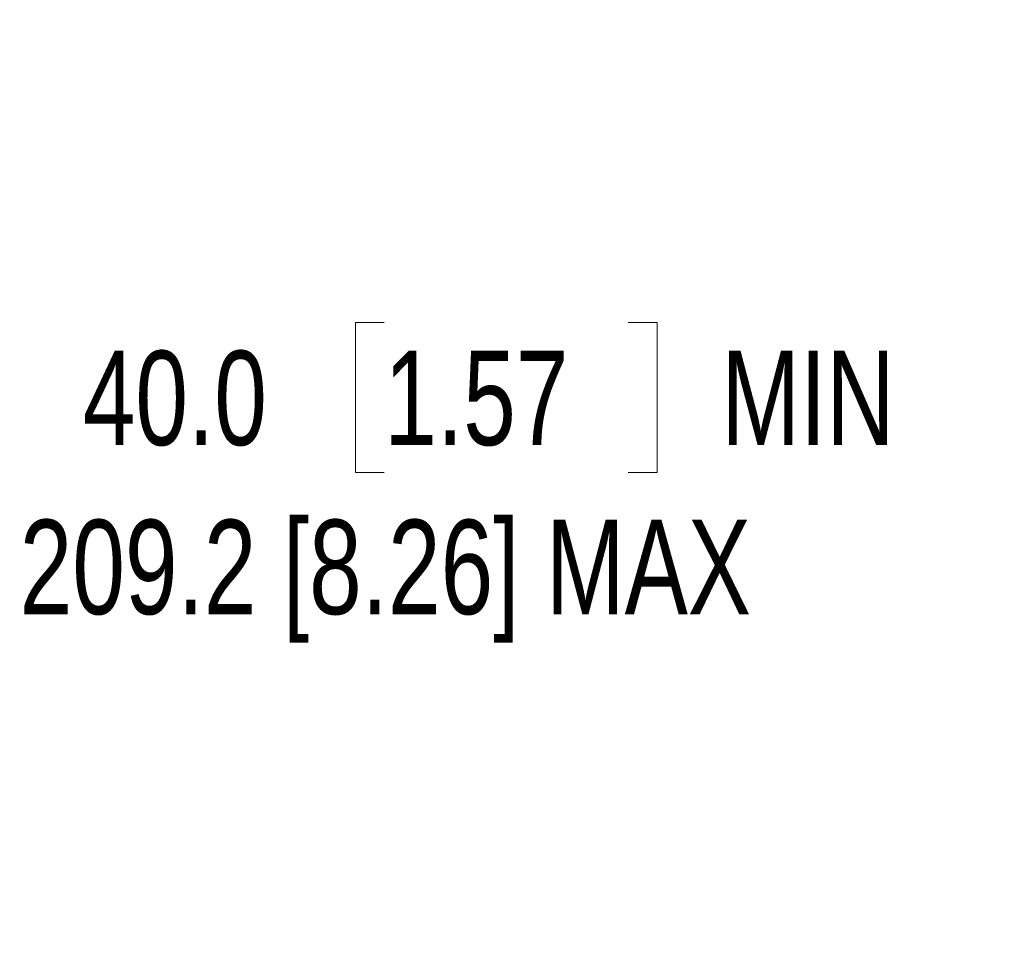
# Model space of a CAD drawing. Header units: millimetres. Extents: x 0 to 1118, y 0 to 864.
# Tile 14 of 117: x 118 to 152, y 397 to 429. Entities that reach past the tile are written whole.
import ezdxf

# ---------------------------------------------------------------- set-up
doc = ezdxf.new("R2010")
doc.units = ezdxf.units.MM
doc.styles.add('SLDTEXTSTYLE0', font='TXT', dxfattribs={"width": 0.75})
doc.dimstyles.new('SLDDIMSTYLE0', dxfattribs={"dimtxt": 3.175, "dimasz": 3.302, "dimexe": 0, "dimexo": 0.0625, "dimgap": 0.79375, "dimtad": 0, "dimtih": 1, "dimtoh": 1, "dimdec": 1, "dimlfac": 5, "dimrnd": 1e-09, "dimzin": 4, "dimdsep": 46, "dimtxsty": 'SLDTEXTSTYLE0', "dimsah": 1, "dimcen": 0.09, "dimadec": 0, "dimazin": 1, "dimtfac": 1, "dimtdec": 1, "dimtofl": 0, "dimtmove": 0, "dimatfit": 3, "dimfxl": 1, "dimfrac": 2, "dimtolj": 1, "dimtzin": 12, "dimarcsym": 0})

# ---------------------------------------------------------------- blocks, each defined once
blk = doc.blocks.new('_D_12')
at = {"color": 7, "linetype": 'Continuous', "lineweight": 0}
for p, q in [((178.065, 428.94), (155.898, 428.94)), ((159.073, 420.94), (159.073, 428.94)), ((171.197, 420.94), (155.898, 420.94)), ((159.073, 413.708), (159.073, 420.94)), ((130.659, 418.748), (129.692, 418.748)), ((129.692, 418.748), (129.692, 413.708)), ((138.87, 418.748), (139.837, 418.748)), ((139.837, 418.748), (139.837, 413.708)), ((129.692, 413.708), (130.659, 413.708)), ((139.837, 413.708), (138.87, 413.708)), ((152.723, 413.708), (159.073, 413.708))]:
    blk.add_line(p, q, dxfattribs=at)
at = {"color": 7, "linetype": 'Continuous', "lineweight": 18}
for points in [[(159.073, 428.94), (158.565, 425.638), (159.581, 425.638)], [(159.073, 420.94), (159.581, 424.242), (158.565, 424.242)]]:
    blk.add_solid(points, dxfattribs=at)
at = {"color": 7, "linetype": 'Continuous', "lineweight": 18, "char_height": 3.175, "attachment_point": 1, "style": 'SLDTEXTSTYLE0'}
for s, insert in [('40.0', (120.513, 417.801)), ('1.57', (130.659, 417.801)), ('MIN', (141.995, 417.801)), ('209.2 [8.26] MAX', (118.391, 412.115))]:
    blk.add_mtext(s, dxfattribs=dict(at, insert=insert))

msp = doc.modelspace()

# ---------------------------------------------------------------- dimensions: what is measured, and where the dimension line sits
at = {"color": 7, "linetype": 'Continuous', "lineweight": 18}
dim = msp.add_linear_dim(base=(159.0726, 428.9395), p1=(172.4674, 420.9395), p2=(179.3347, 428.9395), angle=90, text='<> MIN\\P209.2 [8.26] MAX', dimstyle='SLDDIMSTYLE0', dxfattribs=at)
dim.commit()
dim.dimension.update_dxf_attribs({"geometry": '_D_12', "text_midpoint": (159.0726, 413.7078), "dimtype": 160})

doc.saveas('drawing.dxf')
